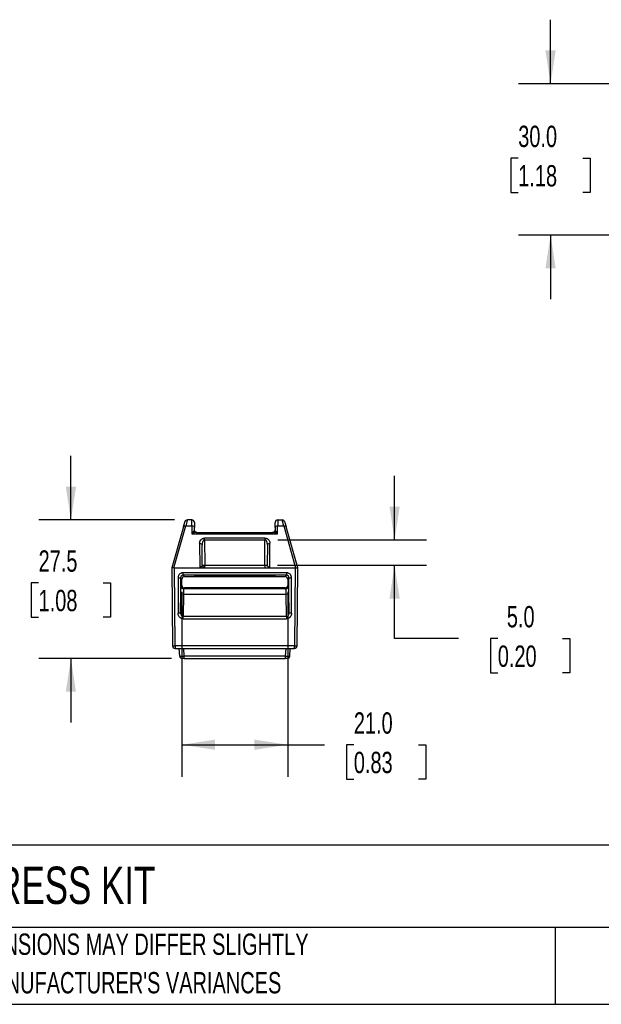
# Model space of a CAD drawing. Header units: millimetres. Extents: x 13 to 546, y 13 to 419.
# Tile 9 of 30: x 135 to 250, y 13 to 208. Entities that reach past the tile are written whole.
import ezdxf

# ---------------------------------------------------------------- set-up
doc = ezdxf.new("R2010")
doc.units = ezdxf.units.MM
doc.header["$LTSCALE"] = 2
doc.layers.add('DIMENSIONS', color=140, linetype='Continuous', lineweight=25)
doc.layers.add('TEXT', color=140, linetype='Continuous', lineweight=25)
doc.styles.add('SLDTEXTSTYLE0', font='TXT', dxfattribs={"width": 0.7})
doc.dimstyles.new('SLDDIMSTYLE1', dxfattribs={"dimtxt": 4.316016, "dimasz": 6.604, "dimexe": 0, "dimexo": 0.0625, "dimgap": 1.079004, "dimtad": 0, "dimtih": 1, "dimtoh": 1, "dimrnd": 1e-09, "dimzin": 4, "dimdsep": 46, "dimtxsty": 'SLDTEXTSTYLE0', "dimsah": 1, "dimcen": 0.09, "dimadec": 0, "dimazin": 1, "dimtfac": 1, "dimtmove": 0, "dimatfit": 0, "dimfxl": 0, "dimfrac": 2, "dimtolj": 1, "dimtzin": 12, "dimarcsym": 0})
doc.dimstyles.new('SLDDIMSTYLE4', dxfattribs={"dimtxt": 4.316016, "dimasz": 6.604, "dimexe": 0, "dimexo": 0.0625, "dimgap": 1.079004, "dimtad": 0, "dimtih": 1, "dimtoh": 1, "dimrnd": 1e-09, "dimzin": 12, "dimdsep": 46, "dimtxsty": 'SLDTEXTSTYLE0', "dimsah": 1, "dimcen": 0.09, "dimadec": 0, "dimazin": 3, "dimtfac": 1, "dimtmove": 0, "dimatfit": 0, "dimfxl": 0, "dimfrac": 2, "dimtolj": 1, "dimtzin": 12, "dimarcsym": 0})
doc.dimstyles.new('SLDDIMSTYLE5', dxfattribs={"dimtxt": 4.316016, "dimasz": 6.604, "dimexe": 0, "dimexo": 0.0625, "dimgap": 1.079004, "dimtad": 0, "dimtih": 1, "dimtoh": 1, "dimrnd": 1e-09, "dimzin": 4, "dimdsep": 46, "dimtxsty": 'SLDTEXTSTYLE0', "dimsah": 1, "dimcen": 0.09, "dimadec": 0, "dimazin": 1, "dimtfac": 1, "dimtofl": 0, "dimtmove": 0, "dimatfit": 3, "dimfxl": 0, "dimfrac": 2, "dimtolj": 1, "dimtzin": 12, "dimarcsym": 0})

# ---------------------------------------------------------------- blocks, each defined once
blk = doc.blocks.new('_D_3')
at = {"layer": 'DIMENSIONS'}
for p, q in [((145.2, 108.81), (145.2, 121.51)), ((165.77, 108.81), (138.85, 108.81)), ((138.78, 96.33), (137.34, 96.33)), ((137.34, 96.33), (137.34, 89.48)), ((151.61, 96.33), (153.06, 96.33)), ((153.06, 96.33), (153.06, 89.48)), ((137.34, 89.48), (138.78, 89.48)), ((153.06, 89.48), (151.61, 89.48)), ((165.15, 81.31), (138.85, 81.31)), ((145.2, 81.31), (145.2, 68.61))]:
    blk.add_line(p, q, dxfattribs=at)
for points in [[(145.2, 108.81), (146.21, 115.42), (144.18, 115.42)], [(145.2, 81.31), (144.18, 74.71), (146.21, 74.71)]]:
    blk.add_solid(points, dxfattribs=at)
at = {"layer": 'DIMENSIONS', "char_height": 4.233, "attachment_point": 1, "style": 'SLDTEXTSTYLE0'}
for s, insert in [('27.5', (138.78, 102.76)), ('1.08', (138.78, 94.93))]:
    blk.add_mtext(s, dxfattribs=dict(at, insert=insert))
blk = doc.blocks.new('_D_4')
at = {"layer": 'DIMENSIONS'}
for p, q in [((209.43, 104.85), (209.43, 117.55)), ((186.25, 104.85), (215.78, 104.85)), ((186.2, 99.81), (215.78, 99.81)), ((209.43, 85.3), (209.43, 99.81)), ((222.13, 85.3), (209.43, 85.3)), ((229.91, 85.3), (228.46, 85.3)), ((228.46, 85.3), (228.46, 78.44)), ((242.74, 85.3), (244.19, 85.3)), ((244.19, 85.3), (244.19, 78.44)), ((228.46, 78.44), (229.91, 78.44)), ((244.19, 78.44), (242.74, 78.44))]:
    blk.add_line(p, q, dxfattribs=at)
for points in [[(209.43, 104.85), (210.45, 111.45), (208.42, 111.45)], [(209.43, 99.81), (208.42, 93.2), (210.45, 93.2)]]:
    blk.add_solid(points, dxfattribs=at)
at = {"layer": 'DIMENSIONS', "char_height": 4.233, "attachment_point": 1, "style": 'SLDTEXTSTYLE0'}
for s, insert in [('5.0', (231.71, 91.72)), ('0.20', (229.91, 83.89))]:
    blk.add_mtext(s, dxfattribs=dict(at, insert=insert))
blk = doc.blocks.new('_D_5')
at = {"layer": 'DIMENSIONS'}
for p, q in [((167.22, 94.52), (167.22, 57.85)), ((188.22, 94.52), (188.22, 57.85)), ((167.22, 64.2), (188.22, 64.2)), ((188.22, 64.2), (195.49, 64.2)), ((201.34, 64.2), (199.89, 64.2)), ((199.89, 64.2), (199.89, 57.34)), ((214.16, 64.2), (215.61, 64.2)), ((215.61, 64.2), (215.61, 57.34)), ((199.89, 57.34), (201.34, 57.34)), ((215.61, 57.34), (214.16, 57.34))]:
    blk.add_line(p, q, dxfattribs=at)
for points in [[(167.22, 64.2), (173.82, 63.19), (173.82, 65.22)], [(188.22, 64.2), (181.62, 65.22), (181.62, 63.19)]]:
    blk.add_solid(points, dxfattribs=at)
at = {"layer": 'DIMENSIONS', "char_height": 4.233, "attachment_point": 1, "style": 'SLDTEXTSTYLE0'}
for s, insert in [('21.0', (201.34, 70.63)), ('0.83', (201.34, 62.8))]:
    blk.add_mtext(s, dxfattribs=dict(at, insert=insert))
blk = doc.blocks.new('_D_14')
at = {"layer": 'DIMENSIONS'}
for p, q in [((240.39, 195.35), (240.39, 208.05)), ((265.99, 195.35), (234.04, 195.35)), ((233.97, 180.6), (232.52, 180.6)), ((232.52, 180.6), (232.52, 173.74)), ((246.8, 180.6), (248.25, 180.6)), ((248.25, 180.6), (248.25, 173.74)), ((232.52, 173.74), (233.97, 173.74)), ((248.25, 173.74), (246.8, 173.74)), ((265.99, 165.31), (234.04, 165.31)), ((240.39, 165.31), (240.39, 152.61))]:
    blk.add_line(p, q, dxfattribs=at)
for points in [[(240.39, 195.35), (241.4, 201.96), (239.37, 201.96)], [(240.39, 165.31), (239.37, 158.71), (241.4, 158.71)]]:
    blk.add_solid(points, dxfattribs=at)
at = {"layer": 'DIMENSIONS', "char_height": 4.233, "attachment_point": 1, "style": 'SLDTEXTSTYLE0'}
for s, insert in [('30.0', (233.97, 187.02)), ('1.18', (233.97, 179.2))]:
    blk.add_mtext(s, dxfattribs=dict(at, insert=insert))

msp = doc.modelspace()

# ---------------------------------------------------------------- linework, layer by layer
for p, q in [((165.6508, 99.3175), (168.0167, 107.6398)), ((168.0167, 107.6398), (169.2112, 107.6398)), ((169.2023, 108.8113), (168.3081, 108.8113)), ((169.2112, 107.6398), (169.2254, 106.0184)), ((186.2141, 106.0184), (186.2283, 107.6398)), ((186.2283, 107.6398), (187.4228, 107.6398)), ((186.2372, 108.8113), (187.1314, 108.8113)), ((187.4228, 107.6398), (189.7887, 99.3175)), ((167.5358, 107.4229), (165.2297, 99.3113)), ((169.2254, 106.0184), (186.2141, 106.0184)), ((169.7108, 107.3378), (169.7103, 107.3908)), ((169.7154, 106.807), (169.7112, 107.2906)), ((170.0469, 106.3113), (185.3926, 106.3113)), ((185.7283, 107.2906), (185.7241, 106.807)), ((190.2097, 99.3113), (187.9037, 107.4229)), ((170.7414, 104.1862), (170.7826, 99.4578)), ((171.2765, 99.807), (171.2413, 103.837)), ((183.707, 105.195), (171.7325, 105.195)), ((171.7325, 104.8458), (171.7765, 99.807)), ((171.7325, 104.8458), (183.707, 104.8458)), ((183.663, 99.807), (183.707, 104.8458)), ((184.1982, 103.837), (184.163, 99.807)), ((184.6569, 99.4578), (184.6981, 104.1862)), ((171.7765, 99.3113), (171.7765, 99.807)), ((171.7765, 99.807), (183.663, 99.807)), ((183.663, 99.807), (183.663, 99.3113)), ((165.2298, 99.3039), (165.3651, 83.807)), ((165.865, 83.807), (165.7297, 99.3113)), ((165.7297, 99.3113), (171.3027, 99.3113)), ((187.9771, 98.3143), (167.4624, 98.3143)), ((187.9771, 97.8186), (167.4624, 97.8186)), ((167.4624, 97.8186), (167.7197, 97.5613)), ((169.7947, 97.7278), (169.7945, 97.7488)), ((169.7945, 97.7488), (185.645, 97.7488)), ((185.6448, 97.7278), (169.7947, 97.7278)), ((171.3027, 99.3113), (184.1368, 99.3113)), ((184.1368, 99.3113), (189.7098, 99.3113)), ((185.645, 97.7488), (185.6448, 97.7278)), ((187.7198, 97.5613), (187.9771, 97.8186)), ((189.7098, 99.3113), (189.5745, 83.807)), ((190.0744, 83.807), (190.2097, 99.3039)), ((166.4625, 97.3142), (166.4631, 90.3075)), ((166.9625, 97.3186), (166.963, 90.3119)), ((167.2197, 97.0614), (166.9625, 97.3186)), ((167.0744, 95.666), (167.2197, 95.8113)), ((167.2197, 95.8113), (167.2197, 97.0614)), ((167.7197, 97.5613), (172.6652, 97.5613)), ((172.6652, 97.5613), (172.6654, 97.5868)), ((172.6654, 97.5868), (177.7197, 97.6123)), ((177.7197, 97.6123), (182.7741, 97.5868)), ((182.7741, 97.5868), (182.7743, 97.5613)), ((182.7743, 97.5613), (187.7198, 97.5613)), ((188.477, 97.3186), (188.2197, 97.0614)), ((188.2197, 97.0614), (188.2197, 95.8113)), ((188.2197, 95.8113), (188.3651, 95.666)), ((188.4765, 90.3119), (188.477, 97.3186)), ((188.9764, 90.3075), (188.977, 97.3142)), ((166.963, 90.3119), (167.0329, 94.48)), ((167.5329, 94.0365), (167.4592, 89.6376)), ((187.9066, 94.0365), (167.5329, 94.0365)), ((167.7197, 95.3113), (167.5744, 95.166)), ((167.5744, 95.166), (187.8651, 95.166)), ((187.7198, 95.3113), (167.7197, 95.3113)), ((187.8651, 95.166), (187.7198, 95.3113)), ((187.9803, 89.6376), (187.9066, 94.0365)), ((188.4066, 94.48), (188.4765, 90.3119)), ((187.9803, 89.6376), (167.4592, 89.6376)), ((167.4592, 89.1898), (187.9803, 89.1898)), ((189.5745, 83.807), (165.865, 83.807)), ((165.865, 83.807), (165.865, 83.3113)), ((165.865, 83.3113), (189.5745, 83.3113)), ((166.791, 81.7852), (166.711, 83.3113)), ((167.6898, 81.7852), (167.6098, 83.3113)), ((187.8297, 83.3113), (187.7497, 81.7852)), ((188.6485, 81.7852), (188.7285, 83.3113)), ((189.5745, 83.3113), (189.5745, 83.807)), ((187.7497, 81.7852), (167.6898, 81.7852)), ((167.6898, 81.3113), (187.7497, 81.3113)), ((168.6492, 81.3113), (168.6492, 81.3113)), ((186.7903, 81.3113), (186.7903, 81.3113))]:
    msp.add_line(p, q)
for centre, radius, start, end in [((171.5265, 114.1318), 14.327, 269.000202, 270.999798), ((183.913, 114.1318), 14.327, 269.000202, 270.999798), ((165.615, 98.1318), 14.327, 269.000202, 270.999798), ((165.865, 83.8113), 0.5, 180.5, 270), ((189.8245, 98.1318), 14.327, 269.000202, 270.999798), ((189.5745, 83.8113), 0.5, 270, 359.5)]:
    msp.add_arc(centre, radius, start, end)
for centre, major_axis in [((167.7198, 97.0613), (-0.3536, 0.3536)), ((167.7198, 95.8114), (-0.3536, -0.3536)), ((187.7197, 97.0613), (0.3536, 0.3536)), ((187.7197, 95.8114), (0.3536, -0.3536))]:
    msp.add_ellipse(centre, major_axis=major_axis, ratio=0.99992385, start_param=5.49782522, end_param=7.06854539)
for points, knots in [([(167.5358, 107.4229), (167.5464, 107.4605), (167.5721, 107.5507), (167.6138, 107.6976), (167.6644, 107.8753), (167.7122, 108.0435), (167.7529, 108.1865), (167.7853, 108.3007), (167.8085, 108.3823), (167.8214, 108.4277), (167.8265, 108.4458), (167.827, 108.4474), (167.8272, 108.4481)], [0, 0, 0, 0, 0.05950567, 0.14281581, 0.249786, 0.38918906, 0.50262687, 0.61769109, 0.75407407, 0.86202333, 0.94396805, 1, 1, 1, 1]), ([(167.5358, 107.4229), (167.5575, 107.4994), (167.6185, 107.5644), (167.7922, 107.6427), (167.9043, 107.6557), (168.0167, 107.6398)], [0, 0, 0, 0, 0.5, 0.5, 1, 1, 1, 1]), ([(168.3081, 108.8113), (168.2003, 108.8113), (168.0928, 108.7753), (167.9207, 108.6453), (167.8567, 108.5518), (167.8272, 108.4481)], [0, 0, 0, 0, 0.5, 0.5, 1, 1, 1, 1]), ([(168.3081, 108.8113), (168.3079, 108.8104), (168.3074, 108.8086), (168.3038, 108.7939), (168.2979, 108.7703), (168.2896, 108.737), (168.2789, 108.6941), (168.2659, 108.6417), (168.2505, 108.5797), (168.2274, 108.4866), (168.1931, 108.349), (168.1435, 108.1499), (168.0853, 107.9158), (168.0398, 107.7325), (168.0167, 107.6398)], [0, 0, 0, 0, 0.061452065, 0.123116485, 0.185002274, 0.247118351, 0.309473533, 0.372076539, 0.434935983, 0.498060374, 0.618935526, 0.742850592, 0.869856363, 1, 1, 1, 1]), ([(169.2112, 107.6398), (169.2109, 107.6877), (169.2101, 107.7832), (169.2091, 107.9163), (169.2082, 108.0409), (169.2073, 108.1562), (169.2065, 108.2623), (169.2058, 108.3591), (169.2051, 108.4465), (169.2045, 108.5244), (169.204, 108.5929), (169.2035, 108.652), (169.2031, 108.7017), (169.2028, 108.742), (169.2026, 108.7732), (169.2024, 108.7952), (169.2023, 108.8088), (169.2023, 108.8105), (169.2023, 108.8113)], [0, 0, 0, 0, 0.06571001, 0.130992, 0.19584597, 0.26027192, 0.32426986, 0.3878398, 0.45098173, 0.51369567, 0.57598162, 0.63783958, 0.69926957, 0.76027158, 0.82084562, 0.8809917, 0.94070982, 1, 1, 1, 1]), ([(169.7023, 108.3157), (169.7011, 108.4459), (169.6467, 108.5748), (169.4618, 108.7581), (169.3324, 108.8113), (169.2023, 108.8113)], [0, 0, 0, 0, 0.5, 0.5, 1, 1, 1, 1]), ([(169.2112, 107.6398), (169.3416, 107.6403), (169.4712, 107.6031), (169.6562, 107.4739), (169.7104, 107.3828), (169.7112, 107.2906)], [0, 0, 0, 0, 0.5, 0.5, 1, 1, 1, 1]), ([(169.7023, 108.3157), (169.7023, 108.315), (169.7023, 108.3134), (169.7024, 108.2952), (169.7028, 108.2498), (169.7035, 108.1683), (169.7045, 108.0537), (169.7058, 107.911), (169.7074, 107.7207), (169.7093, 107.5078), (169.7107, 107.3509), (169.7112, 107.2906)], [0, 0, 0, 0, 0.05712564, 0.1396529, 0.24760911, 0.38532538, 0.50002834, 0.61468117, 0.75244887, 0.90474578, 1, 1, 1, 1]), ([(185.7283, 107.2906), (185.7287, 107.3365), (185.7295, 107.4279), (185.7306, 107.5545), (185.7316, 107.6724), (185.7326, 107.781), (185.7334, 107.8803), (185.7342, 107.9704), (185.7351, 108.0709), (185.736, 108.171), (185.7367, 108.2543), (185.7372, 108.3062), (185.7372, 108.3125), (185.7372, 108.3157)], [0, 0, 0, 0, 0.07198291, 0.14340663, 0.21449587, 0.28547849, 0.35658341, 0.42803837, 0.50006777, 0.62562589, 0.74998569, 0.87436976, 1, 1, 1, 1]), ([(185.7283, 107.2906), (185.7291, 107.3828), (185.7833, 107.4739), (185.9683, 107.6031), (186.0979, 107.6403), (186.2283, 107.6398)], [0, 0, 0, 0, 0.5, 0.5, 1, 1, 1, 1]), ([(186.2372, 108.8113), (186.107, 108.8113), (185.9777, 108.7581), (185.7928, 108.5748), (185.7384, 108.4459), (185.7372, 108.3157)], [0, 0, 0, 0, 0.5, 0.5, 1, 1, 1, 1]), ([(186.2372, 108.8113), (186.2372, 108.8104), (186.2372, 108.8085), (186.2371, 108.793), (186.2369, 108.7679), (186.2366, 108.7324), (186.2362, 108.6863), (186.2358, 108.6297), (186.2353, 108.5623), (186.2347, 108.4842), (186.234, 108.3954), (186.2333, 108.2958), (186.2324, 108.1856), (186.2315, 108.0648), (186.2305, 107.9335), (186.2294, 107.7926), (186.2287, 107.6908), (186.2283, 107.6398)], [0, 0, 0, 0, 0.06325816, 0.12700322, 0.19123519, 0.25595407, 0.32115987, 0.3868526, 0.45303227, 0.51969888, 0.58685244, 0.65449295, 0.72262042, 0.79123485, 0.86033626, 0.92992464, 1, 1, 1, 1]), ([(187.4228, 107.6398), (187.411, 107.6871), (187.3876, 107.7812), (187.3551, 107.9122), (187.3247, 108.0346), (187.2966, 108.1476), (187.2707, 108.2514), (187.2472, 108.346), (187.2259, 108.4315), (187.1998, 108.5361), (187.1725, 108.6462), (187.1489, 108.7411), (187.1341, 108.8004), (187.1323, 108.8077), (187.1314, 108.8113)], [0, 0, 0, 0, 0.065484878, 0.130180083, 0.194091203, 0.257224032, 0.319584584, 0.381179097, 0.442014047, 0.502096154, 0.628034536, 0.752951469, 0.876916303, 1, 1, 1, 1]), ([(187.6123, 108.4481), (187.5828, 108.5518), (187.5188, 108.6453), (187.3467, 108.7753), (187.2392, 108.8113), (187.1314, 108.8113)], [0, 0, 0, 0, 0.5, 0.5, 1, 1, 1, 1]), ([(187.4228, 107.6398), (187.5352, 107.6557), (187.6473, 107.6427), (187.821, 107.5644), (187.882, 107.4994), (187.9037, 107.4229)], [0, 0, 0, 0, 0.5, 0.5, 1, 1, 1, 1]), ([(187.6123, 108.4481), (187.6125, 108.4474), (187.613, 108.4458), (187.6181, 108.4277), (187.631, 108.3823), (187.6542, 108.3007), (187.6866, 108.1865), (187.7273, 108.0435), (187.7751, 107.8753), (187.8257, 107.6975), (187.8674, 107.5507), (187.8931, 107.4605), (187.9037, 107.4229)], [0, 0, 0, 0, 0.05603532, 0.13798004, 0.24592593, 0.38229653, 0.49737313, 0.61079892, 0.750214, 0.8571865, 0.94049666, 1, 1, 1, 1]), ([(169.2254, 106.0184), (169.2487, 106.0586), (169.2923, 106.1336), (169.3527, 106.2303), (169.4031, 106.308), (169.4589, 106.3909), (169.5194, 106.4746), (169.5824, 106.5551), (169.6169, 106.5935), (169.6329, 106.6113)], [0, 0, 0, 0, 0.16051401, 0.29983565, 0.41796795, 0.51491711, 0.69957348, 0.8611791, 1, 1, 1, 1]), ([(170.0469, 106.3113), (169.8432, 106.3113), (169.528, 106.1939), (169.2283, 106.0201), (169.2268, 106.0193), (169.2254, 106.0184)], [-0.0006922, -0.0006922, -0.0006922, -0.0006922, 0.141857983, 0.141857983, 0.142550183, 0.142550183, 0.142550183, 0.142550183]), ([(169.6329, 106.6113), (169.6428, 106.6228), (169.6652, 106.6489), (169.6908, 106.6935), (169.7116, 106.7469), (169.7141, 106.7859), (169.7154, 106.807)], [0, 0, 0, 0, 0.17935568, 0.40574796, 0.67927833, 1, 1, 1, 1]), ([(169.8422, 106.4077), (169.8315, 106.4139), (169.7822, 106.4424), (169.7437, 106.4834), (169.7136, 106.5154)], [0, 0, 0, 0, 0.21748564, 1, 1, 1, 1]), ([(169.7184, 106.4774), (169.7182, 106.5049), (169.7178, 106.5657), (169.7166, 106.6773), (169.7158, 106.7614), (169.7154, 106.807)], [0, 0, 0, 0, 0.273038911, 0.605659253, 1, 1, 1, 1]), ([(170.1649, 106.3113), (170.141, 106.3122), (170.0931, 106.314), (170.0228, 106.3272), (169.9547, 106.347), (169.8896, 106.3732), (169.8284, 106.4044), (169.7713, 106.4394), (169.7359, 106.4649), (169.7184, 106.4774)], [0, 0, 0, 0, 0.14280744, 0.28694627, 0.43161366, 0.57596598, 0.71924262, 0.86080888, 1, 1, 1, 1]), ([(169.9399, 106.3945), (169.9319, 106.3998), (169.9112, 106.4136), (169.8815, 106.4384), (169.8489, 106.4701), (169.8254, 106.4979), (169.8063, 106.5234), (169.7887, 106.5503), (169.7738, 106.5743), (169.7671, 106.5903), (169.7666, 106.5916)], [0, 0, 0, 0, 0.093657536, 0.242045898, 0.40988602, 0.59719671, 0.662334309, 0.791040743, 0.98331483, 1, 1, 1, 1]), ([(170.2154, 106.3113), (170.1947, 106.3121), (170.1528, 106.3136), (170.0905, 106.3259), (170.029, 106.3458), (169.9696, 106.3742), (169.9135, 106.4108), (169.8606, 106.4568), (169.809, 106.5152), (169.7821, 106.5631), (169.7674, 106.5893)], [0, 0, 0, 0, 0.11127191, 0.22471499, 0.34039306, 0.4583663, 0.57869147, 0.701422, 0.83674585, 1, 1, 1, 1]), ([(185.7241, 106.807), (185.7229, 106.7834), (185.7207, 106.738), (185.7061, 106.6737), (185.6858, 106.6163), (185.661, 106.5662), (185.6337, 106.5233), (185.6055, 106.4871), (185.5554, 106.4331), (185.4732, 106.3714), (185.3513, 106.3206), (185.2659, 106.3144), (185.2241, 106.3113)], [0, 0, 0, 0, 0.0913776, 0.17626852, 0.25467299, 0.326592, 0.39202753, 0.45098291, 0.50346346, 0.67548209, 0.8408842, 1, 1, 1, 1]), ([(185.7211, 106.4774), (185.6963, 106.4598), (185.6463, 106.4242), (185.5627, 106.3781), (185.4718, 106.3417), (185.3752, 106.3165), (185.308, 106.3131), (185.2746, 106.3113)], [0, 0, 0, 0, 0.19568605, 0.39544605, 0.59750557, 0.79978494, 1, 1, 1, 1]), ([(185.7259, 106.5154), (185.6949, 106.4845), (185.6337, 106.4233), (185.5209, 106.3572), (185.4236, 106.3186), (185.3638, 106.313), (185.3465, 106.3113)], [0, 0, 0, 0, 0.30241216, 0.5968998, 0.88382123, 1, 1, 1, 1]), ([(185.5967, 106.4848), (185.5684, 106.4514), (185.5236, 106.3984), (185.4267, 106.3557), (185.391, 106.34)], [0, 0, 0, 0, 0.63155862, 1, 1, 1, 1]), ([(186.2141, 106.0184), (186.1746, 106.0409), (186.1002, 106.083), (185.9962, 106.1349), (185.9069, 106.1754), (185.8322, 106.206), (185.7359, 106.242), (185.6222, 106.278), (185.4953, 106.306), (185.4253, 106.3096), (185.3926, 106.3113)], [0, 0, 0, 0, 0.13499172, 0.25386614, 0.35662663, 0.44327942, 0.51383607, 0.69585411, 0.85764692, 1, 1, 1, 1]), ([(185.7212, 106.4773), (185.7214, 106.5006), (185.7218, 106.5509), (185.7225, 106.6293), (185.7233, 106.7164), (185.7238, 106.7738), (185.7241, 106.807)], [0, 0, 0, 0, 0.23119913, 0.50109615, 0.71210215, 1, 1, 1, 1]), ([(185.7241, 106.807), (185.7249, 106.7899), (185.7266, 106.7576), (185.7406, 106.7127), (185.7598, 106.6735), (185.7814, 106.6401), (185.7988, 106.6203), (185.8066, 106.6113)], [0, 0, 0, 0, 0.26035931, 0.49050694, 0.69046664, 0.86027632, 1, 1, 1, 1]), ([(185.8066, 106.6113), (185.8182, 106.5985), (185.8429, 106.5714), (185.8861, 106.5182), (185.9365, 106.4521), (186.0029, 106.359), (186.0954, 106.2193), (186.1704, 106.0923), (186.2141, 106.0184)], [0, 0, 0, 0, 0.10199563, 0.21676351, 0.34443495, 0.48510508, 0.7001963, 1, 1, 1, 1]), ([(170.7414, 104.1862), (170.7421, 104.2202), (170.7435, 104.2857), (170.7573, 104.3798), (170.7772, 104.4654), (170.802, 104.5425), (170.8299, 104.6109), (170.8593, 104.6709), (170.889, 104.7228), (170.9177, 104.767), (170.9446, 104.804), (170.9688, 104.8344), (170.9895, 104.8585), (171.0063, 104.8769), (171.0187, 104.89), (171.0863, 104.9593), (171.1951, 105.0448), (171.3596, 105.1251), (171.4818, 105.1653), (171.606, 105.1908), (171.6906, 105.1936), (171.7325, 105.195)], [0, 0, 0, 0, 0.075287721, 0.145094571, 0.209204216, 0.267518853, 0.32004283, 0.366860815, 0.408114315, 0.443979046, 0.474644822, 0.50029964, 0.521120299, 0.537255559, 0.548820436, 0.555897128, 0.723913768, 0.799061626, 0.867767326, 0.934437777, 1, 1, 1, 1]), ([(170.7414, 104.1862), (170.8717, 104.1868), (171.0013, 104.1495), (171.1863, 104.0204), (171.2405, 103.9292), (171.2413, 103.837)], [0, 0, 0, 0, 0.5, 0.5, 1, 1, 1, 1]), ([(171.7325, 104.8458), (171.72, 104.8453), (171.6945, 104.8443), (171.6569, 104.8353), (171.6199, 104.821), (171.5836, 104.8012), (171.5498, 104.7776), (171.5067, 104.7393), (171.4447, 104.6673), (171.3721, 104.543), (171.2655, 104.265), (171.2517, 104.0202), (171.2413, 103.837)], [0, 0, 0, 0, 0.02844062, 0.05749197, 0.08777847, 0.11978398, 0.15385855, 0.18500656, 0.25753049, 0.38326176, 0.53850769, 1, 1, 1, 1]), ([(183.707, 105.195), (183.7321, 105.1944), (183.7824, 105.1932), (183.8573, 105.1841), (183.9314, 105.1697), (184.0042, 105.1497), (184.089, 105.1202), (184.2399, 105.0478), (184.4103, 104.9154), (184.6395, 104.6244), (184.6733, 104.3716), (184.6981, 104.1862)], [0, 0, 0, 0, 0.03942378, 0.07905285, 0.1191494, 0.15992974, 0.20156762, 0.26742195, 0.4454039, 0.59339831, 1, 1, 1, 1]), ([(184.1982, 103.837), (184.1976, 103.8843), (184.1966, 103.9736), (184.1843, 104.0989), (184.1676, 104.2074), (184.1478, 104.2989), (184.1273, 104.3741), (184.1076, 104.4342), (184.09, 104.4805), (184.0757, 104.5142), (184.0653, 104.5367), (184.0381, 104.5931), (183.9887, 104.6773), (183.9089, 104.7659), (183.8343, 104.8163), (183.7716, 104.8423), (183.7281, 104.8446), (183.707, 104.8458)], [0, 0, 0, 0, 0.1197007, 0.22611587, 0.31856191, 0.39707557, 0.46219379, 0.5147486, 0.55568966, 0.58595406, 0.60633292, 0.61738447, 0.74134257, 0.84628898, 0.90200181, 0.95246913, 1, 1, 1, 1]), ([(184.1982, 103.837), (184.199, 103.9292), (184.2532, 104.0204), (184.4382, 104.1495), (184.5678, 104.1868), (184.6981, 104.1862)], [0, 0, 0, 0, 0.5, 0.5, 1, 1, 1, 1]), ([(171.2765, 99.807), (171.2757, 99.7906), (171.2742, 99.7595), (171.2614, 99.7161), (171.2441, 99.6784), (171.224, 99.6467), (171.2032, 99.6206), (171.1833, 99.5998), (171.1656, 99.5838), (171.1511, 99.5721), (171.1407, 99.5643), (171.1181, 99.5481), (171.0792, 99.5243), (171.0135, 99.4955), (170.9416, 99.4743), (170.8643, 99.4601), (170.8091, 99.4585), (170.7826, 99.4578)], [0, 0, 0, 0, 0.11931771, 0.22538023, 0.31753054, 0.39581656, 0.46077529, 0.5132315, 0.55412349, 0.58437542, 0.60476695, 0.61584827, 0.71275374, 0.79850641, 0.87355395, 0.93951593, 1, 1, 1, 1]), ([(184.163, 99.807), (184.1639, 99.7893), (184.1656, 99.7573), (184.1789, 99.7142), (184.2011, 99.666), (184.2382, 99.6151), (184.3008, 99.5595), (184.3759, 99.5154), (184.4561, 99.4848), (184.5302, 99.4679), (184.5929, 99.4592), (184.636, 99.4582), (184.6569, 99.4578)], [0, 0, 0, 0, 0.12856385, 0.23357604, 0.31504277, 0.48024216, 0.61544848, 0.74227799, 0.84485002, 0.9012231, 0.95214435, 1, 1, 1, 1]), ([(165.2297, 99.3113), (165.2298, 99.311), (165.2298, 99.3102), (165.2298, 99.3061), (165.2298, 99.3039)], [0, 0, 0, 0, 0.47268592, 1, 1, 1, 1]), ([(165.6508, 99.3175), (165.5345, 99.3359), (165.4252, 99.3342), (165.311, 99.3173), (165.281, 99.3093), (165.2406, 99.2974), (165.2299, 99.2925), (165.2298, 99.3039)], [0, 0, 0, 0, 0.5, 0.5, 0.75, 0.75, 1, 1, 1, 1]), ([(165.7297, 99.3113), (165.7165, 99.3116), (165.69, 99.3121), (165.6639, 99.3157), (165.6508, 99.3175)], [0, 0, 0, 0, 0.49776042, 1, 1, 1, 1]), ([(167.4624, 98.3143), (167.4309, 98.3134), (167.3681, 98.3118), (167.2749, 98.2981), (167.1832, 98.2761), (167.0595, 98.2336), (166.9094, 98.1563), (166.7507, 98.0263), (166.6204, 97.8674), (166.5293, 97.6896), (166.4725, 97.5028), (166.4659, 97.3771), (166.4625, 97.3142)], [0, 0, 0, 0, 0.0602583, 0.12001865, 0.17982032, 0.24020145, 0.36998545, 0.50011207, 0.62990037, 0.76003454, 0.8799319, 1, 1, 1, 1]), ([(167.4624, 97.8186), (167.3128, 97.8187), (167.0538, 97.6931), (166.9625, 97.4308), (166.9625, 97.3186)], [-0.46358669, -0.46358669, -0.46358669, -0.46358669, 0.4339677, 1.10713349, 1.10713349, 1.10713349, 1.10713349]), ([(167.4624, 97.8186), (167.4624, 97.8198), (167.4624, 97.8735), (167.4624, 98.0566), (167.4624, 98.1848), (167.4624, 98.3143)], [0, 0, 0, 0, 0.5, 0.5, 1, 1, 1, 1]), ([(170.7826, 99.4578), (170.8009, 99.4455), (170.8418, 99.4181), (170.9209, 99.3793), (171.0143, 99.3471), (171.1435, 99.318), (171.2396, 99.314), (171.3027, 99.3113)], [0, 0, 0, 0, 0.13152748, 0.29401244, 0.49965058, 0.67134337, 1, 1, 1, 1]), ([(184.1368, 99.3113), (184.1651, 99.3119), (184.2169, 99.3131), (184.2875, 99.3208), (184.3446, 99.3302), (184.3901, 99.3402), (184.4664, 99.3605), (184.5604, 99.3953), (184.6283, 99.4393), (184.6569, 99.4578)], [0, 0, 0, 0, 0.14790799, 0.27082237, 0.37204713, 0.454313, 0.51979278, 0.79834256, 1, 1, 1, 1]), ([(188.977, 97.3142), (188.9761, 97.3458), (188.9745, 97.4085), (188.9608, 97.5018), (188.9389, 97.5934), (188.8964, 97.7172), (188.8191, 97.8673), (188.6891, 98.026), (188.5302, 98.1563), (188.3524, 98.2474), (188.1657, 98.3043), (188.04, 98.3109), (187.9771, 98.3143)], [0, 0, 0, 0, 0.06026516, 0.12003207, 0.17983983, 0.24022642, 0.37001898, 0.5001486, 0.62993394, 0.76005955, 0.87994537, 1, 1, 1, 1]), ([(187.9771, 98.3143), (187.9771, 98.1848), (187.9771, 98.0566), (187.9771, 97.8735), (187.9771, 97.8198), (187.9771, 97.8186)], [0, 0, 0, 0, 0.5, 0.5, 1, 1, 1, 1]), ([(188.477, 97.3186), (188.477, 97.4308), (188.3857, 97.6931), (188.1267, 97.8187), (187.9771, 97.8186)], [-1.10713349, -1.10713349, -1.10713349, -1.10713349, -0.4339677, 0.46358669, 0.46358669, 0.46358669, 0.46358669]), ([(189.7887, 99.3175), (189.7756, 99.3157), (189.7495, 99.3121), (189.723, 99.3116), (189.7098, 99.3113)], [0, 0, 0, 0, 0.50223958, 1, 1, 1, 1]), ([(189.7887, 99.3175), (189.905, 99.3359), (190.0143, 99.3342), (190.1285, 99.3173), (190.1585, 99.3093), (190.1989, 99.2974), (190.2096, 99.2925), (190.2097, 99.3039)], [0, 0, 0, 0, 0.5, 0.5, 0.75, 0.75, 1, 1, 1, 1]), ([(190.2097, 99.3039), (190.2097, 99.3061), (190.2097, 99.3102), (190.2097, 99.311), (190.2097, 99.3113)], [0, 0, 0, 0, 0.52731408, 1, 1, 1, 1]), ([(166.4625, 97.3142), (166.5927, 97.3142), (166.7221, 97.3147), (166.907, 97.3163), (166.9614, 97.3175), (166.9625, 97.3186)], [0, 0, 0, 0, 0.5, 0.5, 1, 1, 1, 1]), ([(188.477, 97.3186), (188.4781, 97.3175), (188.5325, 97.3163), (188.7174, 97.3147), (188.8468, 97.3142), (188.977, 97.3142)], [0, 0, 0, 0, 0.5, 0.5, 1, 1, 1, 1]), ([(167.0329, 94.48), (167.0337, 94.527), (167.0353, 94.6208), (167.0378, 94.751), (167.0402, 94.8733), (167.0428, 94.9869), (167.0453, 95.092), (167.0478, 95.1886), (167.0504, 95.2766), (167.0539, 95.3823), (167.0583, 95.4927), (167.0637, 95.5883), (167.069, 95.6502), (167.0726, 95.6607), (167.0744, 95.666)], [0, 0, 0, 0, 0.06268142, 0.12520325, 0.18761961, 0.24998492, 0.31235373, 0.37478057, 0.43731982, 0.50002559, 0.62521648, 0.74998515, 0.87476768, 1, 1, 1, 1]), ([(188.3651, 95.666), (188.366, 95.6642), (188.3678, 95.6607), (188.3705, 95.6439), (188.3732, 95.6187), (188.3758, 95.5842), (188.3785, 95.5407), (188.3812, 95.4882), (188.3838, 95.4266), (188.3873, 95.3325), (188.3917, 95.1933), (188.3968, 94.9909), (188.4017, 94.7566), (188.405, 94.5723), (188.4066, 94.48)], [0, 0, 0, 0, 0.0626819, 0.12520415, 0.18762086, 0.24998646, 0.3123555, 0.3747825, 0.43732186, 0.50002766, 0.62521842, 0.7499867, 0.87476858, 1, 1, 1, 1]), ([(166.963, 90.3119), (166.9619, 90.3107), (166.9075, 90.3096), (166.7226, 90.308), (166.5932, 90.3075), (166.4631, 90.3075)], [0, 0, 0, 0, 0.5, 0.5, 1, 1, 1, 1]), ([(167.4592, 89.1898), (167.4278, 89.1908), (167.3652, 89.1928), (167.272, 89.2085), (167.1805, 89.2331), (167.0799, 89.2709), (166.9275, 89.3525), (166.7588, 89.4969), (166.531, 89.8095), (166.4915, 90.0987), (166.4631, 90.3075)], [0, 0, 0, 0, 0.05679374, 0.11369026, 0.17087723, 0.22848705, 0.30846762, 0.48331068, 0.62682832, 1, 1, 1, 1]), ([(166.963, 90.3119), (166.9626, 90.16), (167.0525, 89.8056), (167.3099, 89.6371), (167.4592, 89.6376)], [4.73160906, 4.73160906, 4.73160906, 4.73160906, 5.40308057, 6.29837591, 6.29837591, 6.29837591, 6.29837591]), ([(187.9803, 89.6376), (188.0923, 89.6372), (188.3532, 89.7596), (188.477, 90.1093), (188.4765, 90.3119)], [-0.0151906, -0.0151906, -0.0151906, -0.0151906, 0.6562809, 1.55157625, 1.55157625, 1.55157625, 1.55157625]), ([(188.9764, 90.3075), (188.9756, 90.2724), (188.9738, 90.2022), (188.9598, 90.0978), (188.938, 89.9953), (188.9023, 89.8761), (188.83, 89.7088), (188.7387, 89.5751), (188.6499, 89.4785), (188.5943, 89.4242), (188.5035, 89.3519), (188.3715, 89.2744), (188.1934, 89.2057), (188.0553, 89.1954), (187.9803, 89.1898)], [0, 0, 0, 0, 0.06350714, 0.126846, 0.18997365, 0.25281787, 0.35160459, 0.51840918, 0.54186898, 0.5888566, 0.65878971, 0.75100483, 0.86485591, 1, 1, 1, 1]), ([(188.9764, 90.3075), (188.8463, 90.3075), (188.7169, 90.308), (188.532, 90.3096), (188.4776, 90.3107), (188.4765, 90.3119)], [0, 0, 0, 0, 0.5, 0.5, 1, 1, 1, 1]), ([(167.4592, 89.1898), (167.4592, 89.2814), (167.4592, 89.3731), (167.4592, 89.5302), (167.4592, 89.5953), (167.4592, 89.6376)], [0, 0, 0, 0, 0.5, 0.5, 1, 1, 1, 1]), ([(187.9803, 89.6376), (187.9803, 89.5953), (187.9803, 89.5302), (187.9803, 89.3731), (187.9803, 89.2814), (187.9803, 89.1898)], [0, 0, 0, 0, 0.5, 0.5, 1, 1, 1, 1]), ([(166.711, 83.3113), (166.712, 83.3107), (166.714, 83.3094), (166.7294, 83.3078), (166.7537, 83.3064), (166.7875, 83.3054), (166.8303, 83.3046), (166.8816, 83.3041), (166.9409, 83.3038), (167.0076, 83.3038), (167.0808, 83.3041), (167.1598, 83.3046), (167.2437, 83.3054), (167.3316, 83.3064), (167.4226, 83.3078), (167.5157, 83.3094), (167.5784, 83.3107), (167.6098, 83.3113)], [0, 0, 0, 0, 0.06668339, 0.13335962, 0.20002978, 0.26669497, 0.33335631, 0.40001489, 0.46667181, 0.53332819, 0.59998511, 0.66664369, 0.73330503, 0.79997022, 0.86664038, 0.93331661, 1, 1, 1, 1]), ([(187.8297, 83.3113), (187.8611, 83.3107), (187.9238, 83.3094), (188.0169, 83.3078), (188.1078, 83.3064), (188.1958, 83.3054), (188.2797, 83.3046), (188.3587, 83.3041), (188.4319, 83.3038), (188.4985, 83.3038), (188.5578, 83.3041), (188.6092, 83.3046), (188.652, 83.3054), (188.6858, 83.3064), (188.7101, 83.3078), (188.7255, 83.3094), (188.7275, 83.3107), (188.7285, 83.3113)], [0, 0, 0, 0, 0.06668339, 0.13335962, 0.20002978, 0.26669497, 0.33335631, 0.40001489, 0.46667181, 0.53332819, 0.59998511, 0.66664369, 0.73330503, 0.79997022, 0.86664038, 0.93331661, 1, 1, 1, 1]), ([(166.791, 81.7852), (166.792, 81.7843), (166.794, 81.7825), (166.8094, 81.7802), (166.8337, 81.7781), (166.8676, 81.7765), (166.9104, 81.7752), (166.9618, 81.7743), (167.0211, 81.7739), (167.0877, 81.7739), (167.1609, 81.7743), (167.2399, 81.7752), (167.3238, 81.7765), (167.4117, 81.7781), (167.5027, 81.7802), (167.5957, 81.7825), (167.6584, 81.7843), (167.6898, 81.7852)], [0, 0, 0, 0, 0.0666764, 0.13334863, 0.20001733, 0.26668314, 0.3333467, 0.40000866, 0.46666966, 0.53333034, 0.59999134, 0.6666533, 0.73331686, 0.79998267, 0.86665137, 0.9333236, 1, 1, 1, 1]), ([(166.791, 81.7852), (166.7976, 81.6588), (166.8544, 81.5357), (167.0379, 81.3615), (167.1638, 81.3113), (167.2903, 81.3113)], [0, 0, 0, 0, 0.5, 0.5, 1, 1, 1, 1]), ([(167.6898, 81.3113), (167.6731, 81.3113), (167.6398, 81.3113), (167.5904, 81.3113), (167.5069, 81.3113), (167.4225, 81.3113), (167.3536, 81.3113), (167.3172, 81.3113), (167.2942, 81.3113), (167.2916, 81.3113), (167.2903, 81.3113)], [0, 0, 0, 0, 0.07977437, 0.15955341, 0.24058892, 0.49937754, 0.62795153, 0.75955166, 0.87902179, 1, 1, 1, 1]), ([(167.6898, 81.3113), (167.6898, 81.3113), (167.6898, 81.3615), (167.6898, 81.5357), (167.6898, 81.6588), (167.6898, 81.7852)], [0, 0, 0, 0, 0.5, 0.5, 1, 1, 1, 1]), ([(187.7497, 81.7852), (187.7811, 81.7843), (187.8438, 81.7825), (187.9368, 81.7802), (188.0278, 81.7781), (188.1157, 81.7765), (188.1996, 81.7752), (188.2786, 81.7743), (188.3518, 81.7739), (188.4184, 81.7739), (188.4777, 81.7743), (188.5291, 81.7752), (188.5719, 81.7765), (188.6058, 81.7781), (188.6301, 81.7802), (188.6455, 81.7825), (188.6475, 81.7843), (188.6485, 81.7852)], [0, 0, 0, 0, 0.0666764, 0.13334863, 0.20001733, 0.26668314, 0.3333467, 0.40000866, 0.46666966, 0.53333034, 0.59999134, 0.6666533, 0.73331686, 0.79998267, 0.86665137, 0.9333236, 1, 1, 1, 1]), ([(187.7497, 81.7852), (187.7497, 81.6588), (187.7497, 81.5357), (187.7497, 81.3615), (187.7497, 81.3113), (187.7497, 81.3113)], [0, 0, 0, 0, 0.5, 0.5, 1, 1, 1, 1]), ([(188.1492, 81.3113), (188.1486, 81.3113), (188.1474, 81.3113), (188.1376, 81.3113), (188.1109, 81.3113), (188.0552, 81.3113), (187.971, 81.3113), (187.9001, 81.3113), (187.8253, 81.3113), (187.775, 81.3113), (187.7497, 81.3113)], [0, 0, 0, 0, 0.07977437, 0.15955341, 0.24058892, 0.49937754, 0.62795153, 0.75955166, 0.87902179, 1, 1, 1, 1]), ([(188.1492, 81.3113), (188.2757, 81.3113), (188.4016, 81.3615), (188.5851, 81.5357), (188.6419, 81.6588), (188.6485, 81.7852)], [0, 0, 0, 0, 0.5, 0.5, 1, 1, 1, 1])]:
    msp.add_open_spline(points, degree=3, knots=knots)
for points in [[(170.0469, 106.3113), (169.9596, 106.3113), (169.7853, 106.369), (169.6678, 106.5228), (169.6329, 106.6113)], [(185.8066, 106.6113), (185.7717, 106.5228), (185.6542, 106.369), (185.4799, 106.3113), (185.3926, 106.3113)], [(171.7325, 104.8458), (171.7325, 104.9752), (171.7325, 105.1034), (171.7325, 105.195)], [(183.707, 105.195), (183.707, 105.1034), (183.707, 104.9752), (183.707, 104.8458)], [(171.2765, 99.807), (171.2776, 99.6768), (171.3871, 99.4185), (171.6463, 99.3113), (171.7765, 99.3113)], [(184.1231, 99.6171), (184.1485, 99.6771), (184.1624, 99.7419), (184.163, 99.807)], [(167.5329, 94.0365), (167.4023, 94.037), (167.1423, 94.1335), (167.0334, 94.3642), (167.0329, 94.48)], [(167.0744, 95.666), (167.0744, 95.5351), (167.1828, 95.2744), (167.4435, 95.166), (167.5744, 95.166)], [(167.5744, 95.166), (167.56, 95.1523), (167.5457, 94.7618), (167.5329, 94.0365)], [(187.8651, 95.166), (187.996, 95.166), (188.2567, 95.2744), (188.3651, 95.5351), (188.3651, 95.666)], [(187.9066, 94.0365), (187.8938, 94.7618), (187.8795, 95.1523), (187.8651, 95.166)], [(188.4066, 94.48), (188.4061, 94.3642), (188.2972, 94.1335), (188.0372, 94.037), (187.9066, 94.0365)]]:
    msp.add_open_spline(points, degree=3)
at = {"layer": 'TEXT'}
for p, q in [((546.1, 44.2522), (12.7, 44.2522)), ((546.1, 27.94), (12.7, 27.94)), ((241.293, 27.94), (241.293, 12.7)), ((12.7, 12.7), (546.1, 12.7))]:
    msp.add_line(p, q, dxfattribs=at)

# ---------------------------------------------------------------- texts
at = {"layer": 'TEXT', "attachment_point": 1, "style": 'SLDTEXTSTYLE0'}
for s, insert, char_height in [('MURRPLASTIK FHS-SET ROBOT DRESS KIT', (15.9315, 40.0162), 7.408333), ('PART DIMENSIONS MAY DIFFER SLIGHTLY', (110.2386, 26.7415), 4.233333), ("DUE TO MANUFACTURER'S VARIANCES", (110.2386, 19.097), 4.233333)]:
    msp.add_mtext(s, dxfattribs=dict(at, insert=insert, char_height=char_height))

# ---------------------------------------------------------------- dimensions: what is measured, and where the dimension line sits
at = {"layer": 'DIMENSIONS'}
for base, p1, p2, dimstyle, picture, middle in [((240.387, 195.3538), (268.5282, 165.3138), (268.5282, 195.3538), 'SLDDIMSTYLE1', '_D_14', (240.387, 180.5982)), ((145.1977, 108.8113), (167.6898, 81.3113), (168.3081, 108.8113), 'SLDDIMSTYLE4', '_D_3', (145.1977, 96.3348)), ((209.4315, 99.807), (183.707, 104.8458), (183.663, 99.807), 'SLDDIMSTYLE1', '_D_4', (209.4315, 85.2967))]:
    dim = msp.add_linear_dim(base=base, p1=p1, p2=p2, angle=90, dimstyle=dimstyle, dxfattribs=at)
    dim.commit()
    dim.dimension.update_dxf_attribs({"geometry": picture, "text_midpoint": middle, "dimtype": 160})
dim = msp.add_linear_dim(base=(188.2197, 64.2024), p1=(167.2197, 97.0614), p2=(188.2197, 97.0614), dimstyle='SLDDIMSTYLE5', dxfattribs=at)
dim.commit()
dim.dimension.update_dxf_attribs({"geometry": '_D_5', "text_midpoint": (207.7485, 64.2024), "dimtype": 160})

doc.saveas('drawing.dxf')
